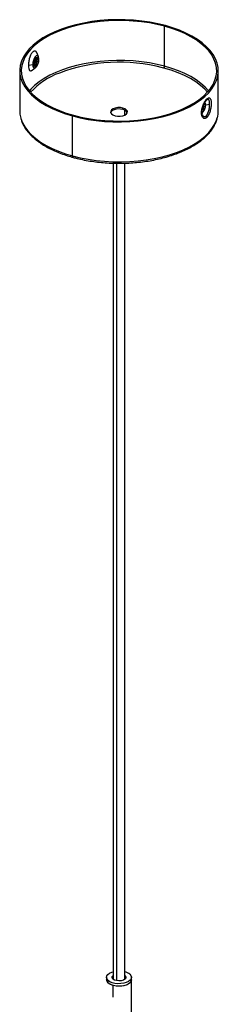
# Paper-space layout '_Trimétrica' of a CAD drawing. Header units: millimetres. Extents: x -261 to 99, y -985 to -3.
# Tile 3 of 3: x -131 to -31, y -499 to -3. Entities that reach past the tile are written whole.
import ezdxf

# ---------------------------------------------------------------- set-up
doc = ezdxf.new("R2010")
doc.units = ezdxf.units.MM

psp = doc.layouts.new('_Trimétrica')

# ---------------------------------------------------------------- linework, layer by layer
at = {"color": 7, "linetype": 'Continuous', "lineweight": 25}
for p, q in [((-57.78, -26), (-57.78, -5.86)), ((-121.32, -21.18), (-122, -19.4)), ((-121.97, -21.85), (-121.99, -21.8)), ((-121.91, -22.4), (-121.96, -21.85)), ((-121.89, -22.49), (-121.16, -22.69)), ((-130.74, -28.27), (-130.74, -48.41)), ((-124.15, -25.2), (-126.34, -25.61)), ((-124.5, -27.97), (-122.8, -26.62)), ((-30.74, -48.41), (-30.74, -28.27)), ((-36.62, -43.02), (-36.82, -43.18)), ((-36.36, -42.84), (-36.45, -42.88)), ((-78.76, -47.76), (-78.76, -47.08)), ((-38, -45.29), (-38.01, -44.94)), ((-37.26, -45.49), (-38, -45.29)), ((-37.1, -45.45), (-35.09, -45.07)), ((-104.08, -71.19), (-104.08, -51.04)), ((-38.79, -50.43), (-38.92, -49.77)), ((-38.83, -50.29), (-38.77, -50.39)), ((-83.74, -74.83), (-83.74, -486.07)), ((-77.74, -486.07), (-77.74, -74.83)), ((-86.99, -485.14), (-86.99, -486.42)), ((-77.74, -484.21), (-77.69, -484.26)), ((-74.49, -502.77), (-74.49, -485.14)), ((-86.2, -488), (-86.2, -486.71))]:
    psp.add_line(p, q, dxfattribs=at)
at = {"color": 8, "linetype": 'Continuous', "lineweight": 25}
for p, q in [((-121.91, -22.4), (-122.29, -21.65)), ((-58.11, -26.92), (-58.86, -26.72)), ((-77.92, -48.06), (-77.92, -50.65)), ((-39.04, -48.92), (-38.92, -49.77)), ((-81.98, -74.87), (-81.98, -486.82)), ((-77.69, -484.26), (-77.69, -486.02)), ((-83.66, -495.15), (-83.66, -489.27))]:
    psp.add_line(p, q, dxfattribs=at)
at = {"color": 7, "linetype": 'Continuous', "lineweight": 25, "flags": 128}
for points in [[(-57.41, -5.49), (-61.24, -4.56), (-65.22, -3.79), (-69.31, -3.2), (-73.47, -2.79), (-77.7, -2.56), (-81.94, -2.52), (-86.17, -2.67), (-90.37, -3), (-94.5, -3.51), (-98.52, -4.2), (-102.42, -5.06), (-106.17, -6.09), (-109.73, -7.28), (-113.08, -8.62), (-116.19, -10.11), (-119.06, -11.72), (-121.64, -13.45), (-123.94, -15.29), (-125.92, -17.23), (-127.57, -19.24), (-128.89, -21.32), (-129.86, -23.45), (-130.48, -25.61), (-130.74, -27.79), (-130.63, -29.98), (-130.17, -32.15), (-129.36, -34.29), (-128.19, -36.4), (-126.68, -38.44), (-124.84, -40.41), (-122.68, -42.29), (-120.22, -44.07), (-117.48, -45.74), (-114.47, -47.28), (-111.22, -48.69), (-107.75, -49.94), (-104.08, -51.04)], [(-57.78, -5.86), (-61.56, -4.94), (-65.47, -4.18), (-69.49, -3.6), (-73.59, -3.2), (-77.74, -2.98), (-81.92, -2.94), (-86.09, -3.08), (-90.22, -3.4), (-94.28, -3.91), (-98.24, -4.58), (-102.08, -5.43), (-105.76, -6.45), (-109.26, -7.62), (-112.56, -8.94), (-115.63, -10.4), (-118.44, -11.99), (-120.99, -13.69), (-123.24, -15.5), (-125.19, -17.4), (-126.82, -19.38), (-128.12, -21.43), (-129.07, -23.52), (-129.68, -25.65), (-129.94, -27.8), (-129.84, -29.95), (-129.38, -32.09), (-128.58, -34.2), (-127.43, -36.27), (-125.95, -38.28), (-124.14, -40.21), (-122.01, -42.07), (-119.59, -43.82), (-116.89, -45.46), (-113.93, -46.98), (-110.73, -48.36), (-107.31, -49.6), (-103.71, -50.68)], [(-104.08, -51.04), (-100.25, -51.98), (-96.27, -52.75), (-92.18, -53.34), (-88.01, -53.75), (-83.79, -53.97), (-79.55, -54.01), (-75.32, -53.87), (-71.12, -53.54), (-66.99, -53.03), (-62.97, -52.34), (-59.07, -51.47), (-55.32, -50.44), (-51.76, -49.25), (-48.41, -47.91), (-45.3, -46.43), (-42.43, -44.82), (-39.85, -43.08), (-37.55, -41.24), (-35.57, -39.31), (-33.92, -37.3), (-32.6, -35.22), (-31.63, -33.09), (-31.01, -30.93), (-30.75, -28.75), (-30.85, -26.56), (-31.32, -24.39), (-32.13, -22.24), (-33.3, -20.14), (-34.81, -18.1), (-36.65, -16.13), (-38.81, -14.25), (-41.27, -12.47), (-44.01, -10.8), (-47.02, -9.26), (-50.27, -7.85), (-53.74, -6.59), (-57.41, -5.49)], [(-103.71, -50.68), (-99.93, -51.6), (-96.02, -52.36), (-92, -52.94), (-87.9, -53.34), (-83.74, -53.56), (-79.57, -53.6), (-75.4, -53.46), (-71.27, -53.13), (-67.21, -52.63), (-63.25, -51.95), (-59.41, -51.1), (-55.73, -50.09), (-52.23, -48.92), (-48.93, -47.6), (-45.86, -46.14), (-43.05, -44.55), (-40.5, -42.85), (-38.25, -41.04), (-36.3, -39.13), (-34.67, -37.15), (-33.37, -35.11), (-32.42, -33.01), (-31.81, -30.89), (-31.55, -28.74), (-31.65, -26.59), (-32.11, -24.45), (-32.91, -22.34), (-34.06, -20.27), (-35.54, -18.26), (-37.35, -16.32), (-39.48, -14.47), (-41.9, -12.72), (-44.6, -11.08), (-47.56, -9.56), (-50.76, -8.18), (-54.18, -6.94), (-57.78, -5.86)], [(-121.32, -21.18), (-121.5, -20.85), (-121.9, -20.62), (-122.39, -20.77), (-122.91, -21.28), (-123.4, -22.08), (-123.8, -23.09), (-124.06, -24.17), (-124.15, -25.2)], [(-121.16, -22.69), (-121.25, -21.95), (-121.5, -21.5), (-121.88, -21.41), (-122.33, -21.68), (-122.77, -22.28), (-123.15, -23.11), (-123.41, -24.06), (-123.49, -24.96)], [(-123.49, -24.96), (-123.41, -25.7), (-123.15, -26.15), (-122.77, -26.24), (-122.33, -25.97), (-121.88, -25.37), (-121.5, -24.53), (-121.25, -23.59), (-121.16, -22.69)], [(-121.89, -22.49), (-121.98, -21.75), (-122.09, -21.49)], [(-124.15, -25.2), (-124.06, -26.05), (-123.8, -26.63), (-123.4, -26.85), (-122.91, -26.7), (-122.8, -26.62)], [(-37.26, -45.49), (-37.35, -44.75), (-37.6, -44.31), (-37.77, -44.21)], [(-130.74, -48.41), (-130.63, -50.12), (-130.23, -52.1)], [(-78.76, -47.08), (-80.02, -46.86), (-81.35, -46.85), (-82.62, -47.05), (-83.71, -47.44), (-84.5, -47.99), (-84.93, -48.64), (-84.95, -49.32), (-84.56, -49.98), (-83.79, -50.54), (-82.73, -50.95)], [(-78.76, -47.76), (-80.02, -47.54), (-81.35, -47.53), (-82.62, -47.73), (-83.71, -48.13), (-84.5, -48.68), (-84.93, -49.32), (-84.94, -49.35)], [(-82.73, -50.95), (-81.47, -51.17), (-80.14, -51.18), (-78.87, -50.98), (-77.78, -50.58), (-76.99, -50.03), (-76.56, -49.39), (-76.54, -48.7), (-76.93, -48.05), (-77.7, -47.49), (-78.76, -47.08)], [(-39.09, -49.04), (-38.88, -49.04), (-38.43, -48.77), (-37.98, -48.17), (-37.6, -47.34), (-37.35, -46.39), (-37.26, -45.49)], [(-39.02, -49.21), (-38.81, -49.21), (-38.34, -48.92), (-37.87, -48.29), (-37.47, -47.4), (-37.2, -46.41), (-37.1, -45.45)], [(-86.2, -486.71), (-86.77, -485.99), (-86.99, -485.23), (-86.85, -484.45), (-86.36, -483.72), (-85.53, -483.07), (-84.43, -482.54), (-83.74, -482.31)], [(-75.29, -483.57), (-74.72, -484.28), (-74.5, -485.05), (-74.64, -485.82), (-75.13, -486.56), (-75.96, -487.21), (-77.06, -487.74), (-78.37, -488.12), (-79.82, -488.32), (-81.33, -488.34), (-82.8, -488.18), (-84.16, -487.84), (-85.31, -487.34), (-86.2, -486.71)], [(-83.8, -486.02), (-84.2, -485.43), (-84.18, -484.8), (-83.75, -484.22), (-83.74, -484.21)], [(-77.69, -484.26), (-77.29, -484.85), (-77.31, -485.48), (-77.74, -486.06), (-78.53, -486.54), (-79.59, -486.84), (-80.79, -486.94), (-81.99, -486.82), (-83.03, -486.5), (-83.8, -486.02)], [(-83.66, -489.27), (-84.9, -488.83), (-85.9, -488.25), (-86.59, -487.56), (-86.95, -486.81), (-86.99, -486.42)], [(-74.49, -486.42), (-74.64, -487.11), (-75.13, -487.84), (-75.96, -488.49), (-77.06, -489.02), (-78.37, -489.4), (-79.82, -489.61), (-81.33, -489.63), (-82.8, -489.46), (-84.16, -489.12), (-85.31, -488.62), (-86.2, -488)], [(-74.49, -486.42), (-74.54, -486.82), (-74.91, -487.57), (-75.61, -488.26), (-76.61, -488.84), (-77.85, -489.28), (-79.26, -489.55), (-80.76, -489.64), (-82.25, -489.55), (-83.66, -489.27)]]:
    psp.add_lwpolyline(points, dxfattribs=at)
at = {"color": 8, "linetype": 'Continuous', "lineweight": 25, "flags": 128}
for points in [[(-57.78, -26), (-61.56, -25.08), (-65.47, -24.32), (-69.49, -23.74), (-73.59, -23.34), (-77.74, -23.12), (-81.92, -23.08), (-86.09, -23.22), (-90.22, -23.55), (-94.28, -24.05), (-98.24, -24.73), (-102.08, -25.58), (-105.76, -26.59), (-109.26, -27.76), (-112.56, -29.08), (-115.63, -30.54), (-118.44, -32.13), (-120.99, -33.84), (-123.24, -35.65), (-125.19, -37.55), (-125.89, -38.34)], [(-36.25, -39.08), (-37.6, -37.6), (-39.7, -35.71), (-42.1, -33.92), (-44.8, -32.24), (-47.78, -30.69), (-51.01, -29.28), (-54.46, -28.02), (-58.11, -26.92)], [(-35.6, -38.34), (-37.35, -36.47), (-39.48, -34.61), (-41.9, -32.86), (-44.6, -31.22), (-47.56, -29.7), (-50.76, -28.32), (-54.18, -27.08), (-57.78, -26)], [(-130.23, -52.1), (-130.17, -52.29), (-129.36, -54.44), (-128.19, -56.54), (-126.68, -58.58), (-124.84, -60.55), (-122.68, -62.43), (-120.22, -64.22), (-117.48, -65.88), (-114.47, -67.42), (-111.22, -68.83), (-107.75, -70.09), (-104.08, -71.19)], [(-104.08, -71.19), (-100.25, -72.12), (-96.27, -72.89), (-92.18, -73.48), (-88.01, -73.89), (-83.79, -74.12), (-79.55, -74.16), (-75.32, -74.01), (-71.12, -73.68), (-66.99, -73.17), (-62.97, -72.48), (-59.07, -71.62), (-55.32, -70.59), (-51.76, -69.4), (-48.41, -68.06), (-45.3, -66.57), (-42.43, -64.96), (-39.85, -63.23), (-37.55, -61.39), (-35.57, -59.45), (-33.92, -57.44), (-32.6, -55.36), (-31.63, -53.23), (-31.23, -51.98)]]:
    psp.add_lwpolyline(points, dxfattribs=at)
at = {"color": 7, "linetype": 'Continuous', "lineweight": 25}
for centre, radius, start, end in [((-126.34, -22.7), 4.46, 313.0893, 2.7714), ((-127.53, -22.39), 5.61, 323.6651, 359.9273), ((-80.58, -110.24), 86.29, 75.4232, 110.4811), ((-124.36, -23.58), 1.63, 277.5253, 302.1933), ((-59.21, -26.01), 1.43, 320.5129, 0.3434), ((-38.36, -45.15), 1.29, 346.6539, 52.1869), ((-37.36, -42.54), 0.833, 309.6947, 1.9686), ((-79.2, -50.7), 2.97, 26.9501, 81.5794), ((-43.38, -45.27), 5.38, 325.1158, 359.7574), ((-36.99, -46.19), 0.749, 98.6405, 111.2203), ((-44.31, -48.39), 13.57, 344.6712, 359.9269), ((-37.94, -51.81), 1.42, 1.6289, 38.0456), ((-79.34, -488.47), 6.36, 50.4652, 75.4797), ((-84.92, -486.36), 2.07, 181.6923, 232.0196)]:
    psp.add_arc(centre, radius, start, end, dxfattribs=at)
at = {"color": 8, "linetype": 'Continuous', "lineweight": 25}
for centre, radius, start, end in [((-122.04, -22.48), 0.152, 7.3512, 31.8641), ((-121.48, -22.47), 0.388, 325.4991, 359.1184), ((-97.96, -64.21), 37.1, 110.2145, 137.3537), ((-103.33, -71.33), 0.766, 169.3509, 234.3774)]:
    psp.add_arc(centre, radius, start, end, dxfattribs=at)
at = {"color": 7, "linetype": 'Continuous', "lineweight": 25}
for points, knots in [([(-122.04, -19.42), (-122.17, -19.11), (-122.36, -18.68), (-122.82, -18.36), (-123.26, -18.27), (-123.79, -18.45), (-124.26, -18.81), (-124.71, -19.34), (-125.13, -20.05), (-125.42, -20.72), (-125.64, -21.32), (-125.93, -22.24), (-126.26, -23.8), (-126.32, -25), (-126.34, -25.61)], [0, 0, 0, 0, 0.1194414, 0.1663655, 0.266081, 0.3419362, 0.4129722, 0.4841912, 0.5601982, 0.6335712, 0.6604836, 0.7073632, 0.8536857, 1, 1, 1, 1]), ([(-122.52, -21.94), (-122.55, -22.26), (-122.61, -23.09), (-122.98, -24.18), (-123.29, -24.96), (-123.42, -25.18), (-123.46, -25.26)], [0, 0, 0, 0, 0.292296, 0.77022, 0.922712, 1, 1, 1, 1]), ([(-123.03, -25.72), (-122.94, -25.62), (-122.68, -25.35), (-122.43, -24.87), (-122.3, -24.5), (-122.28, -24.42)], [0, 0, 0, 0, 0.301533, 0.855983, 1, 1, 1, 1]), ([(-122.78, -26.6), (-122.64, -26.47), (-122.28, -26.17), (-121.84, -25.48), (-121.44, -24.56), (-121.17, -23.55), (-121.1, -22.86), (-121.09, -22.51), (-121.09, -22.47)], [0, 0, 0, 0, 0.140569, 0.342839, 0.559718, 0.770249, 0.973073, 1, 1, 1, 1]), ([(-121.09, -22.47), (-121.1, -22.3), (-121.11, -21.84), (-121.24, -21.44), (-121.32, -21.18)], [0, 0, 0, 0, 0.374082, 1, 1, 1, 1]), ([(-126.34, -25.61), (-126.32, -26.14), (-126.26, -27.21), (-125.93, -27.95), (-125.54, -28.28), (-125.18, -28.34), (-124.79, -28.2), (-124.56, -28.01), (-124.49, -27.95)], [0, 0, 0, 0, 0.2663264, 0.5325415, 0.6181323, 0.7999138, 0.9381853, 1, 1, 1, 1]), ([(-36.52, -51.77), (-36.56, -51.8), (-36.62, -51.87), (-36.72, -51.95), (-36.82, -52.03), (-36.92, -52.1), (-37.07, -52.18), (-37.27, -52.27), (-37.51, -52.34), (-37.75, -52.34), (-38.05, -52.29), (-38.4, -52.09), (-38.75, -51.67), (-39.01, -51.07), (-39.18, -50.34), (-39.23, -49.48), (-39.18, -48.55), (-39.01, -47.55), (-38.75, -46.55), (-38.4, -45.56), (-38.05, -44.78), (-37.75, -44.2), (-37.51, -43.79), (-37.27, -43.41), (-37.05, -43.11), (-36.85, -42.87), (-36.69, -42.68), (-36.58, -42.57), (-36.52, -42.52)], [0, 0, 0, 0, 0.012609, 0.02519, 0.037765, 0.050355, 0.062982, 0.09409, 0.125273, 0.156547, 0.187919, 0.250049, 0.312588, 0.374779, 0.437255, 0.499589, 0.562314, 0.624815, 0.687295, 0.749639, 0.812251, 0.843516, 0.874689, 0.906009, 0.937259, 0.958201, 0.979081, 1, 1, 1, 1]), ([(-36.82, -43.18), (-36.86, -43.22), (-36.92, -43.28), (-37.02, -43.39), (-37.12, -43.51), (-37.22, -43.63), (-37.32, -43.77), (-37.43, -43.92), (-37.53, -44.08), (-37.67, -44.29), (-37.83, -44.58), (-38, -44.91), (-38.19, -45.29), (-38.36, -45.7), (-38.52, -46.14), (-38.66, -46.55), (-38.77, -46.94), (-38.87, -47.36), (-38.94, -47.77), (-39, -48.18), (-39.03, -48.56), (-39.03, -48.8), (-39.04, -48.92)], [0, 0, 0, 0, 0.029474, 0.05948, 0.090011, 0.121058, 0.152613, 0.184667, 0.21721, 0.250231, 0.30887, 0.374865, 0.420828, 0.500031, 0.569684, 0.624692, 0.689758, 0.749623, 0.814532, 0.877832, 0.939622, 1, 1, 1, 1]), ([(-36.52, -42.52), (-36.49, -42.48), (-36.43, -42.42), (-36.33, -42.34), (-36.23, -42.26), (-36.14, -42.19), (-36, -42.1), (-35.82, -42), (-35.61, -41.93), (-35.41, -41.91), (-35.16, -41.96), (-34.89, -42.13), (-34.64, -42.53), (-34.46, -43.1), (-34.35, -43.82), (-34.31, -44.67), (-34.35, -45.61), (-34.46, -46.62), (-34.64, -47.65), (-34.89, -48.66), (-35.16, -49.47), (-35.41, -50.06), (-35.61, -50.48), (-35.82, -50.86), (-36.02, -51.17), (-36.2, -51.42), (-36.36, -51.61), (-36.47, -51.72), (-36.52, -51.77)], [0, 0, 0, 0, 0.012609, 0.02519, 0.037765, 0.050355, 0.062982, 0.09409, 0.125273, 0.156547, 0.187919, 0.250049, 0.312588, 0.374779, 0.437255, 0.499589, 0.562314, 0.624815, 0.687295, 0.749639, 0.812251, 0.843516, 0.874689, 0.906009, 0.937259, 0.958201, 0.979081, 1, 1, 1, 1]), ([(-36.82, -50.94), (-36.79, -50.91), (-36.73, -50.85), (-36.64, -50.74), (-36.54, -50.62), (-36.45, -50.49), (-36.35, -50.35), (-36.26, -50.19), (-36.17, -50.03), (-36.06, -49.81), (-35.92, -49.52), (-35.79, -49.18), (-35.65, -48.78), (-35.53, -48.36), (-35.42, -47.91), (-35.33, -47.48), (-35.25, -47.08), (-35.19, -46.65), (-35.14, -46.24), (-35.11, -45.83), (-35.09, -45.44), (-35.09, -45.19), (-35.09, -45.07)], [0, 0, 0, 0, 0.0294741, 0.0594802, 0.0900108, 0.121058, 0.1526131, 0.1846669, 0.2172097, 0.250231, 0.3088697, 0.3748651, 0.4208281, 0.500031, 0.5696835, 0.6246915, 0.6897585, 0.7496225, 0.8145324, 0.8778321, 0.9396223, 1, 1, 1, 1]), ([(-130.19, -52.39), (-129.97, -53.08), (-129.51, -54.47), (-128.45, -56.51), (-127.1, -58.5), (-125.45, -60.43), (-123.52, -62.28), (-121.3, -64.04), (-118.83, -65.7), (-116.11, -67.25), (-113.18, -68.67), (-110.03, -69.96), (-106.9, -71.06), (-104.75, -71.67), (-103.77, -71.95)], [0, 0, 0, 0, 0.081514, 0.164196, 0.247646, 0.331834, 0.416602, 0.501749, 0.587097, 0.672514, 0.757902, 0.843228, 0.928478, 1, 1, 1, 1]), ([(-103.77, -71.95), (-103.15, -72.12), (-101.34, -72.59), (-98.25, -73.26), (-94.47, -73.92), (-90.61, -74.41), (-86.69, -74.73), (-82.73, -74.9), (-78.75, -74.9), (-74.79, -74.73), (-70.87, -74.4), (-67.01, -73.91), (-63.23, -73.27), (-59.57, -72.46), (-56.03, -71.5), (-52.65, -70.4), (-49.44, -69.16), (-46.43, -67.78), (-43.63, -66.28), (-41.06, -64.66), (-38.74, -62.92), (-36.68, -61.09), (-34.91, -59.16), (-33.43, -57.16), (-32.28, -55.09), (-31.57, -53.45), (-31.35, -52.5), (-31.3, -52.26)], [0, 0, 0, 0, 0.022083, 0.064008, 0.105914, 0.147799, 0.189667, 0.231526, 0.273381, 0.315237, 0.357097, 0.398969, 0.440858, 0.482769, 0.52471, 0.566686, 0.608703, 0.650767, 0.692879, 0.735036, 0.777228, 0.819419, 0.861548, 0.903528, 0.945253, 0.986619, 1, 1, 1, 1])]:
    psp.add_open_spline(points, degree=3, knots=knots, dxfattribs=at)
at = {"color": 8, "linetype": 'Continuous', "lineweight": 25}
for points, knots in [([(-35.09, -45.07), (-35.11, -44.61), (-35.15, -43.68), (-35.41, -43.04), (-35.73, -42.75), (-36.01, -42.67), (-36.27, -42.8), (-36.36, -42.84)], [0, 0, 0, 0, 0.2942251, 0.5881199, 0.681387, 0.8828815, 1, 1, 1, 1]), ([(-38.77, -50.39), (-38.65, -50.66), (-38.49, -51.04), (-38.08, -51.33), (-37.69, -51.42), (-37.23, -51.28), (-36.96, -51.05), (-36.82, -50.94)], [0, 0, 0, 0, 0.291326, 0.40324, 0.645018, 0.828261, 1, 1, 1, 1])]:
    psp.add_open_spline(points, degree=3, knots=knots, dxfattribs=at)

doc.saveas('drawing.dxf')
